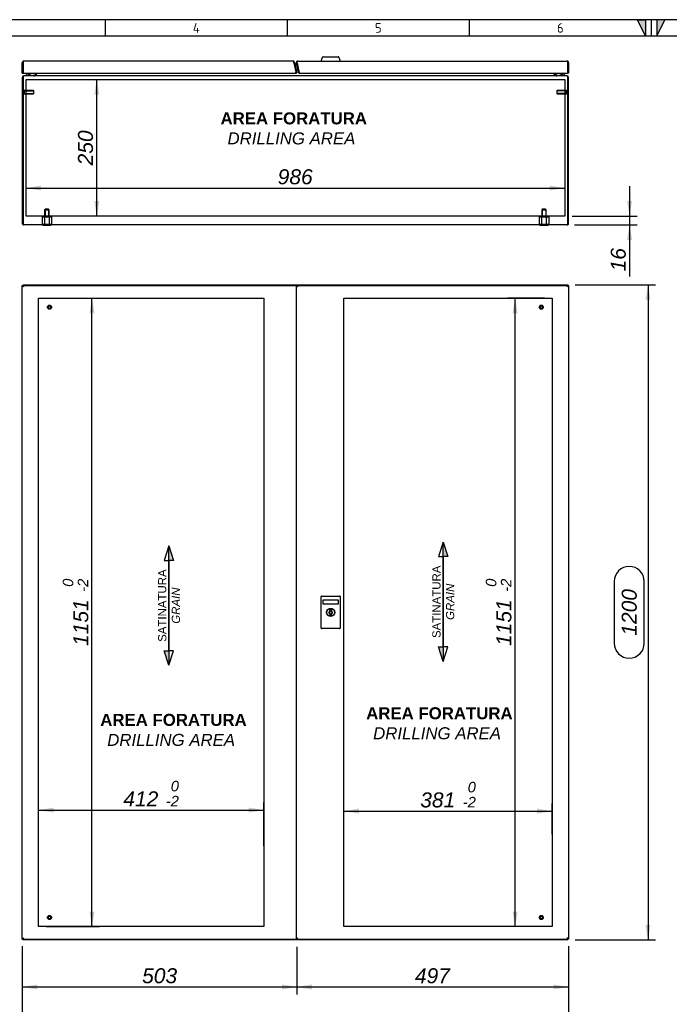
# Model space of a CAD drawing. Extents: x 6 to 412, y 11 to 288.
# Tile 3 of 4: x 94 to 212, y 107 to 288. Entities that reach past the tile are written whole.
import ezdxf
from ezdxf.enums import TextEntityAlignment as Align
from ezdxf.lldxf.tags import DXFTag

# ---------------------------------------------------------------- set-up
doc = ezdxf.new("R2010")
doc.units = 0
doc.layers.get('0').update_dxf_attribs({"linetype": 'CONTINUOUS'})
for name, color, linetype in [('_TRANSLATION', 7, 'CONTINUOUS'), ('AE00121_01', 7, 'CONTINUOUS'), ('AE00417_01', 7, 'CONTINUOUS'), ('AE00907_02', 7, 'CONTINUOUS'), ('AE00992_22', 7, 'CONTINUOUS'), ('AE00992_27', 7, 'CONTINUOUS'), ('C0000000', 7, 'CONTINUOUS'), ('C0000000_01', 7, 'CONTINUOUS'), ('C0000000_04', 7, 'CONTINUOUS'), ('C0000000_05', 7, 'CONTINUOUS'), ('C0000000_48', 7, 'CONTINUOUS'), ('C0000000_83', 7, 'CONTINUOUS'), ('C0000000_84', 7, 'CONTINUOUS'), ('DEFAULT', 7, 'CONTINUOUS')]:
    doc.layers.add(name, color=color, linetype=linetype)
doc.styles.add('SEACAD_ARIAL', font='arial.ttf')
doc.styles.add('SEACAD_ARIALI', font='ariali.ttf')
tags = doc.linetypes.add('CENTER2', pattern=[28.575, 19.05, -3.175, 3.175, -3.175]).pattern_tags.tags
tags[10:11] = [DXFTag(74, 4), DXFTag(75, 0), DXFTag(340, '0'), DXFTag(46, 0.0), DXFTag(50, 0.0), DXFTag(44, 0.0), DXFTag(45, 0.0)]
tags[8:9] = [DXFTag(74, 4), DXFTag(75, 0), DXFTag(340, '0'), DXFTag(46, 0.0), DXFTag(50, 0.0), DXFTag(44, 0.0), DXFTag(45, 0.0)]
tags[6:7] = [DXFTag(74, 4), DXFTag(75, 0), DXFTag(340, '0'), DXFTag(46, 0.0), DXFTag(50, 0.0), DXFTag(44, 0.0), DXFTag(45, 0.0)]
tags[4:5] = [DXFTag(74, 4), DXFTag(75, 0), DXFTag(340, '0'), DXFTag(46, 0.0), DXFTag(50, 0.0), DXFTag(44, 0.0), DXFTag(45, 0.0)]
tags = doc.linetypes.add('HIDDEN2', pattern=[4.7625, 3.175, -1.5875]).pattern_tags.tags
tags[6:7] = [DXFTag(74, 4), DXFTag(75, 0), DXFTag(340, '0'), DXFTag(46, 0.0), DXFTag(50, 0.0), DXFTag(44, 0.0), DXFTag(45, 0.0)]
tags[4:5] = [DXFTag(74, 4), DXFTag(75, 0), DXFTag(340, '0'), DXFTag(46, 0.0), DXFTag(50, 0.0), DXFTag(44, 0.0), DXFTag(45, 0.0)]
doc.dimstyles.new('ISO', dxfattribs={"dimtxt": 2.75, "dimasz": 2.75, "dimexe": 1.375, "dimexo": 1.375, "dimgap": 0.6875, "dimtad": 1, "dimdec": 1, "dimlfac": 10, "dimtxsty": 'SEACAD_ARIAL', "dimsah": 1, "dimcen": 1.375, "dimadec": 1, "dimazin": 3, "dimtfac": 0.7, "dimtdec": 3, "dimtmove": 0, "dimatfit": 3})

# ---------------------------------------------------------------- blocks, each defined once
blk = doc.blocks.new('SE')
at = {"layer": 'AE00417_01', "color": 7, "linetype": 'HIDDEN2'}
for centre, radius in [((99.04, 234.93), 0.375), ((99.04, 234.93), 0.3), ((99.04, 234.93), 0.25), ((99.04, 234.93), 0.225), ((189.04, 234.93), 0.375), ((189.04, 234.93), 0.3), ((189.04, 234.93), 0.25), ((189.04, 234.93), 0.225), ((99.04, 123.13), 0.375), ((99.04, 123.13), 0.3), ((99.04, 123.13), 0.25), ((99.04, 123.13), 0.225), ((189.04, 123.13), 0.375), ((189.04, 123.13), 0.3), ((189.04, 123.13), 0.25), ((189.04, 123.13), 0.225)]:
    blk.add_circle(centre, radius, dxfattribs=at)
for centre in [(99.04, 234.93), (189.04, 234.93), (99.04, 123.13), (189.04, 123.13)]:
    blk.add_arc(centre, 0.238, 75, 15, dxfattribs=at)
at = {"layer": 'AE00992_22', "color": 7, "linetype": 'CONTINUOUS'}
for p, q in [((148.74, 176.15), (148.74, 181.91)), ((148.83, 182.01), (152.14, 182.01)), ((149.14, 180.51), (149.14, 181.31)), ((149.14, 181.31), (151.84, 181.31)), ((151.84, 180.51), (149.14, 180.51)), ((151.84, 181.31), (151.84, 180.51)), ((152.24, 181.91), (152.24, 176.15)), ((152.14, 176.06), (148.83, 176.06))]:
    blk.add_line(p, q, dxfattribs=at)
blk.add_circle((150.49, 179.03), 0.75, dxfattribs=at)
for centre, major_axis in [((148.84, 181.9), (0.0795, -0.0795)), ((152.13, 181.9), (-0.0795, -0.0795)), ((148.84, 176.16), (0.0795, 0.0795)), ((152.13, 176.16), (-0.0795, 0.0795))]:
    blk.add_ellipse(centre, major_axis=major_axis, ratio=0.889126, start_param=2.414818, end_param=3.868368, dxfattribs=at)
at = {"layer": 'AE00992_27', "color": 7, "linetype": 'CONTINUOUS'}
for p, q in [((150.34, 179.48), (150.34, 179.35)), ((150.34, 178.72), (150.34, 178.58)), ((150.64, 179.35), (150.64, 179.48)), ((150.64, 178.58), (150.64, 178.72))]:
    blk.add_line(p, q, dxfattribs=at)
for radius in [0.7, 0.2]:
    blk.add_circle((150.49, 179.03), radius, dxfattribs=at)
for centre, radius, start, end in [((150.49, 179.03), 0.35, 115.3769, 244.6231), ((150.49, 179.48), 0.15, 0, 180), ((150.49, 178.58), 0.15, 180, 0), ((150.49, 179.03), 0.35, 295.3769, 64.6231)]:
    blk.add_arc(centre, radius, start, end, dxfattribs=at)
at = {"layer": 'C0000000_48', "color": 7, "linetype": 'CONTINUOUS'}
for p, q in [((94.04, 238.88), (94.19, 238.81)), ((94.04, 238.88), (94.19, 238.88)), ((94.04, 238.78), (94.04, 238.88)), ((94.23, 238.93), (94.19, 239.03)), ((94.19, 239.03), (94.19, 238.93)), ((94.19, 239.03), (193.89, 239.03)), ((193.89, 239.03), (193.84, 238.93)), ((193.89, 239.03), (193.89, 238.93)), ((193.89, 238.81), (194.04, 238.88)), ((194.04, 238.88), (193.89, 238.88)), ((194.04, 238.88), (194.04, 238.78)), ((94.04, 119.18), (94.04, 119.28)), ((94.19, 119.25), (94.04, 119.18)), ((94.04, 119.18), (94.19, 119.18)), ((94.19, 119.03), (94.23, 119.13)), ((94.19, 119.03), (94.19, 119.13)), ((193.84, 119.13), (193.89, 119.03)), ((194.04, 119.18), (193.89, 119.25)), ((194.04, 119.18), (193.89, 119.18)), ((193.89, 119.03), (193.89, 119.13)), ((194.04, 119.28), (194.04, 119.18)), ((193.89, 119.03), (94.19, 119.03))]:
    blk.add_line(p, q, dxfattribs=at)
at = {"layer": 'C0000000_83', "color": 7, "linetype": 'CONTINUOUS'}
for p, q in [((94.04, 238.78), (94.19, 238.78)), ((94.04, 119.28), (94.04, 238.78)), ((94.19, 238.93), (94.19, 238.78)), ((94.19, 238.93), (143.74, 238.93)), ((94.19, 238.78), (94.34, 238.63)), ((94.19, 238.78), (94.34, 238.63)), ((94.19, 238.78), (94.19, 238.78)), ((94.19, 238.78), (94.19, 238.78)), ((94.19, 238.78), (94.19, 238.78)), ((143.74, 238.93), (143.74, 238.93)), ((143.89, 238.93), (143.74, 238.93)), ((143.89, 238.93), (144.19, 238.93)), ((94.04, 119.28), (94.19, 119.28)), ((94.19, 119.28), (94.34, 119.43)), ((94.19, 119.28), (94.34, 119.43)), ((94.19, 119.13), (94.19, 119.28)), ((94.19, 119.28), (94.19, 119.28)), ((94.19, 119.28), (94.19, 119.28)), ((94.19, 119.28), (94.19, 119.28)), ((143.74, 119.13), (94.19, 119.13)), ((143.74, 119.28), (143.74, 119.28)), ((143.74, 119.13), (143.74, 119.13)), ((143.89, 119.13), (143.74, 119.13)), ((143.89, 119.13), (144.19, 119.13))]:
    blk.add_line(p, q, dxfattribs=at)
at = {"layer": 'C0000000_83', "color": 7, "linetype": 'CENTER2'}
for p, q in [((97.04, 236.58), (138.24, 236.58)), ((97.04, 121.48), (97.04, 236.58)), ((138.24, 236.58), (138.24, 121.48)), ((138.24, 121.48), (97.04, 121.48))]:
    blk.add_line(p, q, dxfattribs=at)
at = {"layer": 'C0000000_84', "color": 7, "linetype": 'CONTINUOUS'}
for p, q in [((144.19, 238.78), (144.19, 238.93)), ((144.19, 238.93), (144.33, 238.93)), ((144.19, 238.78), (144.34, 238.78)), ((144.19, 238.78), (144.19, 119.28)), ((144.33, 238.93), (144.33, 238.78)), ((144.33, 238.93), (193.89, 238.93)), ((144.33, 238.78), (144.34, 238.78)), ((144.33, 238.78), (144.33, 238.78)), ((144.33, 238.78), (144.34, 238.78)), ((144.34, 238.78), (144.49, 238.63)), ((144.34, 238.78), (144.49, 238.63)), ((144.34, 238.78), (144.34, 238.78)), ((144.47, 238.65), (144.47, 238.65)), ((193.89, 238.78), (193.74, 238.63)), ((193.89, 238.78), (193.74, 238.63)), ((193.89, 238.93), (193.89, 238.78)), ((194.04, 238.78), (193.89, 238.78)), ((193.89, 238.78), (193.89, 238.78)), ((193.89, 238.78), (193.89, 238.78)), ((193.89, 238.78), (193.89, 238.78)), ((194.04, 238.78), (194.04, 119.28)), ((144.19, 119.28), (144.34, 119.28)), ((144.19, 119.13), (144.19, 119.28)), ((144.19, 119.13), (144.33, 119.13)), ((144.33, 119.28), (144.34, 119.28)), ((144.33, 119.28), (144.34, 119.28)), ((144.33, 119.13), (144.33, 119.28)), ((144.33, 119.28), (144.33, 119.28)), ((193.89, 119.13), (144.33, 119.13)), ((144.34, 119.28), (144.49, 119.43)), ((144.34, 119.28), (144.49, 119.43)), ((144.34, 119.28), (144.34, 119.28)), ((144.47, 119.42), (144.47, 119.42)), ((193.89, 119.28), (193.74, 119.43)), ((193.89, 119.28), (193.74, 119.43)), ((194.04, 119.28), (193.89, 119.28)), ((193.89, 119.13), (193.89, 119.28)), ((193.89, 119.28), (193.89, 119.28)), ((193.89, 119.28), (193.89, 119.28)), ((193.89, 119.28), (193.89, 119.28))]:
    blk.add_line(p, q, dxfattribs=at)
at = {"layer": 'C0000000_84', "color": 7, "linetype": 'CENTER2'}
for p, q in [((152.93, 121.48), (152.93, 236.58)), ((152.93, 236.58), (191.04, 236.58)), ((191.04, 236.58), (191.04, 121.48)), ((191.04, 121.48), (152.93, 121.48))]:
    blk.add_line(p, q, dxfattribs=at)
blk = doc.blocks.new('SE1')
at = {"layer": 'AE00121_01', "color": 7, "linetype": 'CONTINUOUS'}
blk.add_arc((144.69, 278.46), 0.24, 171.873, 213.127, dxfattribs=at)
at = {"layer": 'AE00417_01', "color": 7, "linetype": 'HIDDEN2'}
for p, q in [((94.29, 274.68), (94.19, 274.68)), ((94.29, 274.68), (94.29, 273.93)), ((94.39, 274.61), (94.39, 274.01)), ((96.11, 274.61), (94.39, 274.61)), ((94.39, 274.55), (96.17, 274.55)), ((96.11, 274.61), (96.11, 274.01)), ((96.19, 274.53), (96.11, 274.61)), ((96.19, 274.08), (96.19, 274.53)), ((191.96, 274.61), (191.89, 274.53)), ((191.89, 274.53), (191.89, 274.08)), ((193.69, 274.55), (191.9, 274.55)), ((191.96, 274.01), (191.96, 274.61)), ((193.69, 274.61), (191.96, 274.61)), ((193.69, 274.01), (193.69, 274.61)), ((193.79, 273.93), (193.79, 274.68)), ((193.89, 274.68), (193.79, 274.68)), ((94.19, 273.93), (94.29, 273.93)), ((94.39, 274.07), (96.17, 274.07)), ((94.39, 274.01), (96.11, 274.01)), ((96.11, 274.01), (96.19, 274.08)), ((191.89, 274.08), (191.96, 274.01)), ((193.69, 274.07), (191.9, 274.07)), ((191.96, 274.01), (193.69, 274.01)), ((193.79, 273.93), (193.89, 273.93))]:
    blk.add_line(p, q, dxfattribs=at)
at = {"layer": 'AE00417_01', "color": 7, "linetype": 'CONTINUOUS'}
for p, q in [((94.19, 274.68), (94.19, 274.68)), ((193.89, 274.68), (193.89, 274.68)), ((94.19, 273.93), (94.19, 273.93)), ((193.89, 273.93), (193.89, 273.93))]:
    blk.add_line(p, q, dxfattribs=at)
at = {"layer": 'AE00417_01', "color": 7, "linetype": 'HIDDEN2'}
for centre, start, end in [((94.34, 274.61), 180, 0), ((193.74, 274.61), 180, 0), ((94.34, 274.01), 0, 180), ((193.74, 274.01), 0, 180)]:
    blk.add_arc(centre, 0.05, start, end, dxfattribs=at)
at = {"layer": 'AE00907_02', "color": 7, "linetype": 'CONTINUOUS'}
blk.add_line((94.19, 254.63), (94.19, 250.66), dxfattribs=at)
for centre, start, end in [((94.69, 254.63), 178.0727, 180), ((94.69, 250.66), 180, 181.9273)]:
    blk.add_arc(centre, 0.5, start, end, dxfattribs=at)
at = {"layer": 'AE00992_22', "color": 7, "linetype": 'CONTINUOUS'}
for p, q in [((148.74, 280.01), (149, 280.74)), ((149.1, 280.81), (151.88, 280.81)), ((151.97, 280.74), (152.24, 280.01))]:
    blk.add_line(p, q, dxfattribs=at)
for centre, start, end in [((149.1, 280.71), 90, 160), ((151.88, 280.71), 20, 90)]:
    blk.add_arc(centre, 0.1, start, end, dxfattribs=at)
at = {"layer": 'C0000000', "color": 7, "linetype": 'CONTINUOUS'}
for p, q in [((96.38, 277.81), (96.38, 277.51)), ((94.73, 277.41), (94.73, 277.41)), ((94.83, 277.51), (95.01, 277.51)), ((96.08, 277.51), (96.08, 277.31))]:
    blk.add_line(p, q, dxfattribs=at)
for centre, radius, start, end in [((95.01, 278.61), 1.1, 270, 313.2327), ((94.83, 277.41), 0.1, 90, 180), ((94.83, 277.41), 0.1, 180, 270)]:
    blk.add_arc(centre, radius, start, end, dxfattribs=at)
blk.add_open_spline([(96.18, 277.31), (96.19, 277.31), (96.2, 277.31), (96.23, 277.32), (96.24, 277.32), (96.27, 277.33), (96.28, 277.34), (96.3, 277.35), (96.31, 277.36), (96.34, 277.39), (96.35, 277.41), (96.37, 277.46), (96.38, 277.48), (96.38, 277.51)], degree=3, knots=[0, 0, 0, 0, 0.125, 0.125, 0.25, 0.25, 0.375, 0.375, 0.5, 0.5, 0.75, 0.75, 1, 1, 1, 1], dxfattribs=at)
at = {"layer": 'C0000000_01', "color": 7, "linetype": 'CONTINUOUS'}
for p, q in [((191.7, 277.81), (191.7, 277.51)), ((192, 277.31), (192, 277.51)), ((193.06, 277.51), (193.25, 277.51)), ((193.35, 277.41), (193.35, 277.41))]:
    blk.add_line(p, q, dxfattribs=at)
for centre, radius, start, end in [((193.06, 278.61), 1.1, 226.8212, 270), ((193.25, 277.41), 0.1, 0, 90), ((193.25, 277.41), 0.1, 270, 0)]:
    blk.add_arc(centre, radius, start, end, dxfattribs=at)
blk.add_open_spline([(191.7, 277.51), (191.7, 277.48), (191.7, 277.46), (191.72, 277.41), (191.74, 277.39), (191.76, 277.36), (191.77, 277.35), (191.8, 277.34), (191.81, 277.33), (191.83, 277.32), (191.85, 277.32), (191.87, 277.31), (191.88, 277.31), (191.9, 277.31)], degree=3, knots=[0, 0, 0, 0, 0.25, 0.25, 0.5, 0.5, 0.625, 0.625, 0.75, 0.75, 0.875, 0.875, 1, 1, 1, 1], dxfattribs=at)
at = {"layer": 'C0000000_04', "color": 7, "linetype": 'HIDDEN2'}
for p, q in [((98.24, 252.86), (98.14, 252.76)), ((98.14, 252.76), (98.94, 252.76)), ((98.14, 252.76), (98.14, 251.46)), ((98.21, 252.84), (98.21, 251.46)), ((98.84, 252.86), (98.24, 252.86)), ((98.94, 252.76), (98.84, 252.86)), ((98.86, 252.84), (98.86, 251.46)), ((98.94, 251.46), (98.94, 252.76)), ((189.24, 252.86), (189.14, 252.76)), ((189.14, 252.76), (189.94, 252.76)), ((189.14, 252.76), (189.14, 251.46)), ((189.21, 252.84), (189.21, 251.46)), ((189.84, 252.86), (189.24, 252.86)), ((189.94, 252.76), (189.84, 252.86)), ((189.86, 252.84), (189.86, 251.46)), ((189.94, 251.46), (189.94, 252.76)), ((97.67, 251.46), (98.1, 251.46)), ((97.67, 251.46), (97.67, 250.16)), ((98.1, 251.46), (98.97, 251.46)), ((98.1, 251.46), (98.1, 250.16)), ((98.97, 251.46), (99.4, 251.46)), ((98.97, 251.46), (98.97, 250.16)), ((99.4, 251.46), (99.4, 250.16)), ((188.67, 251.46), (189.1, 251.46)), ((188.67, 251.46), (188.67, 250.16)), ((189.1, 251.46), (189.97, 251.46)), ((189.1, 251.46), (189.1, 250.16)), ((189.97, 251.46), (190.4, 251.46)), ((189.97, 251.46), (189.97, 250.16)), ((190.4, 251.46), (190.4, 250.16)), ((97.67, 250.16), (98.1, 250.16)), ((98.1, 250.16), (98.97, 250.16)), ((98.97, 250.16), (99.4, 250.16)), ((188.67, 250.16), (189.1, 250.16)), ((189.1, 250.16), (189.97, 250.16)), ((189.97, 250.16), (190.4, 250.16))]:
    blk.add_line(p, q, dxfattribs=at)
at = {"layer": 'C0000000_05', "color": 7, "linetype": 'CONTINUOUS'}
for p, q in [((97.79, 250.01), (97.79, 249.91)), ((99.29, 249.91), (97.79, 249.91)), ((99.29, 249.91), (99.29, 250.01)), ((188.79, 250.01), (188.79, 249.91)), ((190.29, 249.91), (188.79, 249.91)), ((190.29, 249.91), (190.29, 250.01))]:
    blk.add_line(p, q, dxfattribs=at)
at = {"layer": 'C0000000_48', "color": 7, "linetype": 'CONTINUOUS'}
for p, q in [((96.44, 277.81), (96.44, 277.44)), ((96.59, 277.81), (96.59, 277.44)), ((96.59, 277.44), (96.59, 277.81)), ((143.8, 279.46), (143.81, 279.46)), ((143.84, 279.31), (143.84, 279.31)), ((143.96, 279.46), (144.23, 279.46)), ((143.99, 279.31), (144.27, 279.31)), ((144.39, 279.46), (144.39, 279.46)), ((144.42, 279.31), (144.42, 279.31)), ((191.49, 277.44), (191.49, 277.81)), ((191.49, 277.81), (191.49, 277.44)), ((191.64, 277.44), (191.64, 277.81)), ((94.04, 277.03), (94.04, 250.29)), ((94.19, 277.03), (94.19, 254.63)), ((94.19, 250.29), (94.19, 277.03)), ((94.32, 277.31), (94.32, 277.31)), ((193.76, 277.31), (94.32, 277.31)), ((96.59, 277.44), (96.59, 277.31)), ((191.49, 277.44), (191.49, 277.31)), ((193.76, 277.31), (193.76, 277.31)), ((193.89, 277.03), (193.89, 250.29)), ((193.89, 250.29), (193.89, 277.03)), ((194.04, 250.29), (194.04, 277.03)), ((94.19, 250.66), (94.19, 250.29)), ((94.19, 250.04), (94.19, 250.29)), ((94.19, 250.29), (94.19, 250.04)), ((193.76, 250.01), (94.32, 250.01)), ((193.89, 250.29), (193.89, 250.04)), ((193.89, 250.04), (193.89, 250.29))]:
    blk.add_line(p, q, dxfattribs=at)
at = {"layer": 'C0000000_48', "color": 7, "linetype": 'CENTER2'}
for p, q in [((94.74, 251.61), (94.74, 276.61)), ((94.74, 276.61), (193.34, 276.61)), ((193.34, 276.61), (193.34, 251.61)), ((193.34, 251.61), (94.74, 251.61))]:
    blk.add_line(p, q, dxfattribs=at)
at = {"layer": 'C0000000_48', "color": 7, "linetype": 'CONTINUOUS'}
for centre, radius, start, end in [((94.32, 277.03), 0.28, 90, 180), ((96.31, 277.44), 0.13, 270, 360), ((96.31, 277.44), 0.28, 332.336, 360), ((191.77, 277.44), 0.28, 180, 207.664), ((191.77, 277.44), 0.13, 180, 270), ((193.76, 277.03), 0.28, 0, 90), ((94.32, 250.29), 0.28, 180, 242.336), ((94.32, 250.29), 0.28, 242.336, 270), ((193.76, 250.29), 0.28, 270, 297.664), ((193.76, 250.29), 0.28, 297.664, 0)]:
    blk.add_arc(centre, radius, start, end, dxfattribs=at)
for centre, major_axis, ratio, start_param, end_param in [((94.32, 277.03), (0, -0.28), 0.464286, 3.141593, 4.712389), ((193.76, 277.03), (0, 0.28), 0.464286, 4.712389, 6.283185), ((94.32, 250.29), (0, 0.28), 0.997824, 2.658765, 3.141593), ((193.76, 250.29), (0, 0.28), 0.997824, 3.141593, 3.624421)]:
    blk.add_ellipse(centre, major_axis=major_axis, ratio=ratio, start_param=start_param, end_param=end_param, dxfattribs=at)
at = {"layer": 'C0000000_83', "color": 7, "linetype": 'CONTINUOUS'}
for p, q in [((94.04, 277.81), (94.04, 279.71)), ((94.19, 279.97), (94.19, 279.71)), ((94.19, 279.71), (94.19, 279.97)), ((94.19, 277.81), (94.19, 279.71)), ((94.19, 279.71), (94.19, 277.96)), ((143.6, 280.01), (94.34, 280.01)), ((143.74, 279.71), (143.74, 279.97)), ((143.74, 279.97), (143.74, 279.74)), ((143.89, 279.77), (143.74, 279.74)), ((143.74, 279.74), (144.17, 277.81)), ((143.75, 279.71), (143.74, 279.71)), ((143.75, 279.71), (144.14, 277.96)), ((143.89, 279.77), (144.32, 277.84)), ((94.04, 277.81), (94.19, 277.81)), ((94.19, 277.96), (94.19, 277.81)), ((94.19, 277.81), (144.14, 277.81)), ((144.14, 277.81), (144.14, 277.96)), ((144.17, 277.81), (144.32, 277.84))]:
    blk.add_line(p, q, dxfattribs=at)
for centre, radius, start, end in [((94.34, 279.71), 0.3, 120, 180), ((94.34, 279.71), 0.3, 90, 120), ((143.6, 279.71), 0.3, 60.7811, 90), ((143.6, 279.71), 0.3, 12.5, 60.7811), ((94.28, 278.05), 0.094, 180, 185.2876), ((94.19, 277.96), 0.0002, 180, 294.4698)]:
    blk.add_arc(centre, radius, start, end, dxfattribs=at)
for centre, ratio, start_param, end_param in [((94.34, 279.71), 0.998114, 3.141593, 3.665191), ((143.6, 279.71), 0.969629, 2.617994, 3.141593)]:
    blk.add_ellipse(centre, major_axis=(0, -0.3), ratio=ratio, start_param=start_param, end_param=end_param, dxfattribs=at)
at = {"layer": 'C0000000_84', "color": 7, "linetype": 'CONTINUOUS'}
for p, q in [((144.19, 279.64), (144.34, 279.68)), ((144.19, 279.64), (144.61, 277.78)), ((144.33, 279.97), (144.34, 279.97)), ((144.33, 279.71), (144.33, 279.97)), ((144.33, 279.71), (144.72, 277.96)), ((144.34, 279.97), (144.34, 279.97)), ((144.34, 279.68), (144.75, 277.81)), ((144.49, 280.01), (193.74, 280.01)), ((193.89, 279.97), (193.89, 279.71)), ((193.89, 279.71), (193.89, 279.97)), ((193.89, 279.71), (193.89, 277.81)), ((193.89, 277.96), (193.89, 279.71)), ((194.04, 279.71), (194.04, 277.81)), ((144.75, 277.81), (144.61, 277.78)), ((144.75, 277.81), (193.89, 277.81)), ((193.89, 277.96), (193.89, 277.81)), ((194.04, 277.81), (193.89, 277.81))]:
    blk.add_line(p, q, dxfattribs=at)
for centre, radius, start, end in [((144.49, 279.71), 0.3, 119.2189, 192.5), ((144.49, 279.71), 0.3, 90, 119.2189), ((144.49, 279.71), 0.15, 189.5762, 192.5), ((193.74, 279.71), 0.3, 60, 90), ((193.74, 279.71), 0.3, 0, 60), ((193.79, 278.05), 0.094, 354.7124, 0), ((193.89, 277.96), 0.0002, 245.5302, 0)]:
    blk.add_arc(centre, radius, start, end, dxfattribs=at)
for centre, ratio, start_param, end_param in [((144.49, 279.71), 0.976947, 3.141593, 3.668113), ((193.74, 279.71), 0.998114, 2.617994, 3.141593)]:
    blk.add_ellipse(centre, major_axis=(0, -0.3), ratio=ratio, start_param=start_param, end_param=end_param, dxfattribs=at)
blk = doc.blocks.new('SAT')
at = {"linetype": 'CONTINUOUS'}
for points in [[(-10.97, -1.95), (-8.32, -1.95), (-8.32, -1.11)], [(8.24, -2.03), (8.24, -1.87), (-8.32, -1.87), (-8.32, -2.03)], [(10.89, -1.95), (8.24, -1.95), (8.24, -2.79)]]:
    blk.add_hatch(color=7, dxfattribs=at).paths.add_polyline_path(points)
at = {"color": 7, "linetype": 'CONTINUOUS'}
for p, q in [((10.89, -1.95), (8.24, -1.11)), ((8.24, -1.11), (8.24, -1.87)), ((-10.97, -1.95), (-8.32, -2.79)), ((-8.32, -2.79), (-8.32, -2.03))]:
    blk.add_line(p, q, dxfattribs=at)
for points in [[(-10.97, -1.95), (-8.32, -1.11), (-8.32, -1.95), (-10.97, -1.95)], [(8.24, -2.03), (8.24, -1.87), (-8.32, -1.87), (-8.32, -2.03), (8.24, -2.03)], [(10.89, -1.95), (8.24, -2.79), (8.24, -1.95), (10.89, -1.95)]]:
    blk.add_lwpolyline(points, dxfattribs=at)
at = {"insert": (-0.05, -4), "char_height": 1.5, "width": 16.3187, "attachment_point": 8}
blk.add_mtext('{\\fArial|b0||i0||c0|p34;\\C7;\\H1.5;\\W1.;SATINATURA \\P}{\\fArial|b0||i1||c0|p34;\\C7;\\H1.5;\\W1.;GRAIN\\P}', dxfattribs=at)
blk = doc.blocks.new('DMBLK768')
at = {"layer": '_TRANSLATION', "linetype": 'CONTINUOUS'}
for points in [[(209.04, 236.28), (208.59, 239.03), (208.13, 236.28)], [(209.04, 121.78), (208.13, 121.78), (208.59, 119.03)]]:
    blk.add_hatch(color=7, dxfattribs=at).paths.add_polyline_path(points)
at = {"layer": '_TRANSLATION', "color": 7, "linetype": 'CONTINUOUS'}
for p, q in [((195.26, 239.03), (209.96, 239.03)), ((208.59, 239.03), (208.59, 119.03)), ((202.4, 184.69), (202.4, 173.38)), ((207.9, 173.38), (207.9, 184.69)), ((195.26, 119.03), (209.96, 119.03))]:
    blk.add_line(p, q, dxfattribs=at)
for centre, start, end in [((205.15, 184.69), 0, 180), ((205.15, 173.38), 180, 0)]:
    blk.add_arc(centre, 2.75, start, end, dxfattribs=at)
at = {"layer": '_TRANSLATION', "color": 7, "linetype": 'CONTINUOUS', "style": 'SEACAD_ARIALI'}
blk.add_text('1200', height=2.75, rotation=90, dxfattribs=at).set_placement((203.77, 174.75), align=Align.TOP_LEFT)
blk = doc.blocks.new('DMBLK769')
at = {"layer": '_TRANSLATION', "linetype": 'CONTINUOUS'}
for points in [[(96.79, 98.01), (96.79, 98.92), (94.04, 98.46)], [(191.29, 98.01), (194.04, 98.46), (191.29, 98.92)]]:
    blk.add_hatch(color=7, dxfattribs=at).paths.add_polyline_path(points)
at = {"layer": '_TRANSLATION', "color": 7, "linetype": 'CONTINUOUS'}
for p, q in [((94.04, 117.91), (94.04, 97.09)), ((194.04, 117.91), (194.04, 97.09)), ((149.69, 104.65), (138.38, 104.65)), ((194.04, 98.46), (94.04, 98.46)), ((138.38, 99.15), (149.69, 99.15))]:
    blk.add_line(p, q, dxfattribs=at)
for centre, start, end in [((138.38, 101.9), 90, 270), ((149.69, 101.9), 270, 90)]:
    blk.add_arc(centre, 2.75, start, end, dxfattribs=at)
at = {"layer": '_TRANSLATION', "color": 7, "linetype": 'CONTINUOUS', "style": 'SEACAD_ARIALI'}
blk.add_text('1000', height=2.75, dxfattribs=at).set_placement((139.76, 103.28), align=Align.TOP_LEFT)
blk = doc.blocks.new('DMBLK776')
at = {"layer": '_TRANSLATION', "linetype": 'CONTINUOUS'}
for points in [[(205.66, 254.36), (204.74, 254.36), (205.2, 251.61)], [(205.66, 247.26), (205.2, 250.01), (204.74, 247.26)]]:
    blk.add_hatch(color=7, dxfattribs=at).paths.add_polyline_path(points)
at = {"layer": '_TRANSLATION', "color": 7, "linetype": 'CONTINUOUS'}
for p, q in [((205.2, 257.11), (205.2, 240.52)), ((194.71, 251.61), (206.58, 251.61)), ((195.13, 250.01), (206.58, 250.01))]:
    blk.add_line(p, q, dxfattribs=at)
at = {"layer": '_TRANSLATION', "color": 7, "linetype": 'CONTINUOUS', "style": 'SEACAD_ARIALI'}
blk.add_text('16', height=2.75, rotation=90, dxfattribs=at).set_placement((201.76, 241.48), align=Align.TOP_LEFT)
blk = doc.blocks.new('DMBLK777')
at = {"layer": '_TRANSLATION', "linetype": 'CONTINUOUS'}
for points in [[(97.49, 257.21), (94.74, 256.75), (97.49, 256.29)], [(190.59, 257.21), (190.59, 256.29), (193.34, 256.75)]]:
    blk.add_hatch(color=7, dxfattribs=at).paths.add_polyline_path(points)
at = {"layer": '_TRANSLATION', "color": 7, "linetype": 'CONTINUOUS'}
blk.add_line((94.74, 256.75), (193.34, 256.75), dxfattribs=at)
at = {"layer": '_TRANSLATION', "color": 7, "linetype": 'CONTINUOUS', "style": 'SEACAD_ARIALI'}
blk.add_text('986', height=2.75, dxfattribs=at).set_placement((140.8, 260.19), align=Align.TOP_LEFT)
blk = doc.blocks.new('DMBLK778')
at = {"layer": '_TRANSLATION', "linetype": 'CONTINUOUS'}
for points in [[(108.14, 273.86), (107.68, 276.61), (107.22, 273.86)], [(108.14, 254.36), (107.22, 254.36), (107.68, 251.61)]]:
    blk.add_hatch(color=7, dxfattribs=at).paths.add_polyline_path(points)
at = {"layer": '_TRANSLATION', "color": 7, "linetype": 'CONTINUOUS'}
blk.add_line((107.68, 251.61), (107.68, 276.61), dxfattribs=at)
at = {"layer": '_TRANSLATION', "color": 7, "linetype": 'CONTINUOUS', "style": 'SEACAD_ARIALI'}
blk.add_text('250', height=2.75, rotation=90, dxfattribs=at).set_placement((104.24, 260.9), align=Align.TOP_LEFT)
blk = doc.blocks.new('DMBLK785')
at = {"layer": '_TRANSLATION', "linetype": 'CONTINUOUS'}
for points in [[(99.79, 143.26), (97.04, 142.8), (99.79, 142.35)], [(135.49, 143.26), (135.49, 142.35), (138.24, 142.8)]]:
    blk.add_hatch(color=7, dxfattribs=at).paths.add_polyline_path(points)
at = {"layer": '_TRANSLATION', "color": 7, "linetype": 'CONTINUOUS'}
for p, q in [((97.04, 138.81), (97.04, 144.18)), ((97.04, 142.8), (138.24, 142.8)), ((138.24, 136.27), (138.24, 144.18))]:
    blk.add_line(p, q, dxfattribs=at)
at = {"layer": '_TRANSLATION', "color": 7, "linetype": 'CONTINUOUS', "style": 'SEACAD_ARIALI'}
for s, height, p in [('0', 1.93, (121.23, 148.17)), ('412', 2.75, (112.54, 146.24)), ('-2', 1.925, (120.33, 145.42))]:
    blk.add_text(s, height=height, dxfattribs=at).set_placement(p, align=Align.TOP_LEFT)
blk = doc.blocks.new('DMBLK786')
at = {"layer": '_TRANSLATION', "linetype": 'CONTINUOUS'}
for points in [[(155.68, 143.08), (152.93, 142.62), (155.68, 142.16)], [(188.29, 143.08), (188.29, 142.16), (191.04, 142.62)]]:
    blk.add_hatch(color=7, dxfattribs=at).paths.add_polyline_path(points)
at = {"layer": '_TRANSLATION', "color": 7, "linetype": 'CONTINUOUS'}
for p, q in [((152.93, 138.55), (152.93, 143.99)), ((152.93, 142.62), (191.04, 142.62)), ((191.04, 138.4), (191.04, 143.99))]:
    blk.add_line(p, q, dxfattribs=at)
at = {"layer": '_TRANSLATION', "color": 7, "linetype": 'CONTINUOUS', "style": 'SEACAD_ARIALI'}
for s, height, p in [('0', 1.93, (175.58, 147.98)), ('381', 2.75, (166.89, 146.05)), ('-2', 1.925, (174.68, 145.23))]:
    blk.add_text(s, height=height, dxfattribs=at).set_placement(p, align=Align.TOP_LEFT)
blk = doc.blocks.new('DMBLK787')
at = {"layer": '_TRANSLATION', "linetype": 'CONTINUOUS'}
for points in [[(183.8, 233.83), (184.72, 233.83), (184.26, 236.58)], [(183.8, 124.23), (184.26, 121.48), (184.72, 124.23)]]:
    blk.add_hatch(color=7, dxfattribs=at).paths.add_polyline_path(points)
at = {"layer": '_TRANSLATION', "color": 7, "linetype": 'CONTINUOUS'}
for p, q in [((189.66, 236.58), (182.88, 236.58)), ((184.26, 121.48), (184.26, 236.58)), ((189.66, 121.48), (182.88, 121.48))]:
    blk.add_line(p, q, dxfattribs=at)
at = {"layer": '_TRANSLATION', "color": 7, "linetype": 'CONTINUOUS', "style": 'SEACAD_ARIALI'}
for s, height, p in [('0', 1.93, (178.9, 183.7)), ('-2', 1.925, (181.65, 182.8)), ('1151', 2.75, (180.82, 172.87))]:
    blk.add_text(s, height=height, rotation=90, dxfattribs=at).set_placement(p, align=Align.TOP_LEFT)
blk = doc.blocks.new('DMBLK788')
at = {"layer": '_TRANSLATION', "linetype": 'CONTINUOUS'}
for points in [[(107.27, 233.83), (106.81, 236.58), (106.36, 233.83)], [(107.27, 124.23), (106.36, 124.23), (106.81, 121.48)]]:
    blk.add_hatch(color=7, dxfattribs=at).paths.add_polyline_path(points)
at = {"layer": '_TRANSLATION', "color": 7, "linetype": 'CONTINUOUS'}
for p, q in [((98.41, 236.58), (108.19, 236.58)), ((106.81, 121.48), (106.81, 236.58)), ((98.41, 121.48), (108.19, 121.48))]:
    blk.add_line(p, q, dxfattribs=at)
at = {"layer": '_TRANSLATION', "color": 7, "linetype": 'CONTINUOUS', "style": 'SEACAD_ARIALI'}
for s, height, p in [('0', 1.93, (101.45, 183.7)), ('-2', 1.925, (104.2, 182.8)), ('1151', 2.75, (103.38, 172.87))]:
    blk.add_text(s, height=height, rotation=90, dxfattribs=at).set_placement(p, align=Align.TOP_LEFT)
blk = doc.blocks.new('DMBLK790')
at = {"layer": '_TRANSLATION', "linetype": 'CONTINUOUS'}
for points in [[(96.79, 109.95), (96.79, 110.87), (94.04, 110.41)], [(141.58, 109.95), (144.33, 110.41), (141.58, 110.87)]]:
    blk.add_hatch(color=7, dxfattribs=at).paths.add_polyline_path(points)
at = {"layer": '_TRANSLATION', "color": 7, "linetype": 'CONTINUOUS'}
for p, q in [((94.04, 117.91), (94.04, 109.03)), ((144.33, 117.76), (144.33, 109.03)), ((94.04, 110.41), (144.33, 110.41))]:
    blk.add_line(p, q, dxfattribs=at)
at = {"layer": '_TRANSLATION', "color": 7, "linetype": 'CONTINUOUS', "style": 'SEACAD_ARIALI'}
blk.add_text('503', height=2.75, dxfattribs=at).set_placement((115.98, 113.84), align=Align.TOP_LEFT)
blk = doc.blocks.new('DMBLK791')
at = {"layer": '_TRANSLATION', "linetype": 'CONTINUOUS'}
for points in [[(147.08, 109.95), (147.08, 110.87), (144.33, 110.41)], [(191.29, 109.95), (194.04, 110.41), (191.29, 110.87)]]:
    blk.add_hatch(color=7, dxfattribs=at).paths.add_polyline_path(points)
at = {"layer": '_TRANSLATION', "color": 7, "linetype": 'CONTINUOUS'}
for p, q in [((144.33, 117.76), (144.33, 109.03)), ((194.04, 117.91), (194.04, 109.03)), ((144.33, 110.41), (194.04, 110.41))]:
    blk.add_line(p, q, dxfattribs=at)
at = {"layer": '_TRANSLATION', "color": 7, "linetype": 'CONTINUOUS', "style": 'SEACAD_ARIALI'}
blk.add_text('497', height=2.75, dxfattribs=at).set_placement((165.92, 113.84), align=Align.TOP_LEFT)

msp = doc.modelspace()

# ---------------------------------------------------------------- hatches: boundary and pattern name
at = {"linetype": 'CONTINUOUS'}
for points in [[(208.154, 287.588), (206.639, 287.588), (208.154, 284.56)], [(210.173, 287.588), (210.173, 284.56), (211.687, 287.588)]]:
    msp.add_hatch(color=7, dxfattribs=at).paths.add_polyline_path(points)

# ---------------------------------------------------------------- linework, layer by layer
at = {"color": 7, "linetype": 'CONTINUOUS'}
for p, q in [((412.092, 287.588), (6.234, 287.588)), ((109.213, 287.588), (109.213, 284.56)), ((142.53, 287.588), (142.53, 284.56)), ((175.847, 287.588), (175.847, 284.56)), ((209.163, 287.588), (209.163, 284.56))]:
    msp.add_line(p, q, dxfattribs=at)
for points in [[(208.154, 287.588), (208.154, 284.56), (206.639, 287.588), (208.154, 287.588)], [(210.173, 287.588), (210.173, 284.56), (211.687, 287.588), (210.173, 287.588)]]:
    msp.add_lwpolyline(points, dxfattribs=at)
at = {"layer": 'DEFAULT', "color": 7, "linetype": 'CONTINUOUS'}
msp.add_line((412.092, 284.56), (6.234, 284.56), dxfattribs=at)

# ---------------------------------------------------------------- block references
at = {"layer": '_TRANSLATION'}
for name in ['SE1', 'SE']:
    msp.add_blockref(name, (0, 0), dxfattribs=at)
at = {"layer": '_TRANSLATION', "color": 7, "rotation": 90}
for p in [(118.933, 180.316), (169.131, 181.013)]:
    msp.add_blockref('SAT', p, dxfattribs=at)

# ---------------------------------------------------------------- texts
at = {"char_height": 1.76679, "width": 1.98765, "attachment_point": 8}
for s, insert in [('{\\fSolid Edge ANSI|b0||i0||c0|p34;\\C7;\\H1.766793;\\W1.;4}', (125.902, 285.196)), ('{\\fSolid Edge ANSI|b0||i0||c0|p34;\\C7;\\H1.766793;\\W1.;5}', (159.218, 285.196)), ('{\\fSolid Edge ANSI|b0||i0||c0|p34;\\C7;\\H1.766793;\\W1.;6}', (192.535, 285.196))]:
    msp.add_mtext(s, dxfattribs=dict(at, insert=insert))
at = {"layer": '_TRANSLATION', "char_height": 2.2, "width": 30.57852, "attachment_point": 5}
for insert in [(143.313, 267.666), (169.971, 158.698), (121.296, 157.486)]:
    msp.add_mtext('{\\fArial|b0||i0||c0|p34;\\C7;\\H2.2;\\W1.; }{\\fArial|b1||i0||c0|p34;\\C7;\\H2.2;\\W1.;AREA FORATURA \\P}{\\fArial|b0||i1||c0|p34;\\C7;\\H2.2;\\W1.;DRILLING AREA}', dxfattribs=dict(at, insert=insert))

# ---------------------------------------------------------------- dimensions: what is measured, and where the dimension line sits
at = {"layer": '_TRANSLATION', "color": 7, "linetype": 'CONTINUOUS'}
for base, p1, p2, angle, text, picture, middle, dimtype in [((107.68, 251.609), (94.737, 251.609), (94.737, 276.609), 90, '\\A1;<>', 'DMBLK778', (107.68, 264.109), 161), ((94.737, 256.748), (94.737, 251.609), (193.337, 251.609), 0, '\\A1;<>', 'DMBLK777', (144.037, 256.748), 161), ((205.201, 250.009), (193.337, 251.609), (193.757, 250.009), 90, '\\A1;<>', 'DMBLK776', (205.201, 246.781), 160), ((208.586, 239.032), (193.886, 239.032), (193.886, 119.032), 270, '\\A1;<>', 'DMBLK768', (208.586, 179.032), 161), ((106.814, 121.482), (97.036, 121.482), (97.036, 236.582), 90, '\\A1;<>{\\H0.7x; \\S0^ -2;}', 'DMBLK788', (106.814, 179.032), 161), ((184.26, 121.482), (191.037, 121.482), (191.037, 236.582), 90, '\\A1;<>{\\H0.7x; \\S0^ -2;}', 'DMBLK787', (184.26, 179.032), 161), ((97.036, 142.805), (97.036, 121.482), (138.236, 121.482), 0, '\\A1;<>{\\H0.7x; \\S0^ -2;}', 'DMBLK785', (117.636, 142.805), 161), ((152.934, 142.617), (152.934, 121.482), (191.037, 121.482), 0, '\\A1;<>{\\H0.7x; \\S0^ -2;}', 'DMBLK786', (171.985, 142.617), 161), ((94.036, 110.407), (94.036, 119.283), (144.333, 119.132), 359.82881, '\\A1;<>', 'DMBLK790', (119.185, 110.407), 161), ((144.333, 110.407), (144.333, 119.132), (194.037, 119.283), 0.17324, '\\A1;<>', 'DMBLK791', (169.185, 110.407), 161)]:
    dim = msp.add_linear_dim(base=base, p1=p1, p2=p2, angle=angle, text=text, dimstyle='ISO', dxfattribs=at)
    dim.commit()
    dim.dimension.update_dxf_attribs({"geometry": picture, "text_midpoint": middle, "dimtype": dimtype})
dim = msp.add_linear_dim(base=(94.036, 98.464), p1=(194.037, 119.283), p2=(94.036, 119.283), text='\\A1;<>', dimstyle='ISO', dxfattribs=at)
dim.commit()
dim.dimension.update_dxf_attribs({"geometry": 'DMBLK769', "text_midpoint": (144.037, 98.464), "dimtype": 160})

doc.saveas('drawing.dxf')
